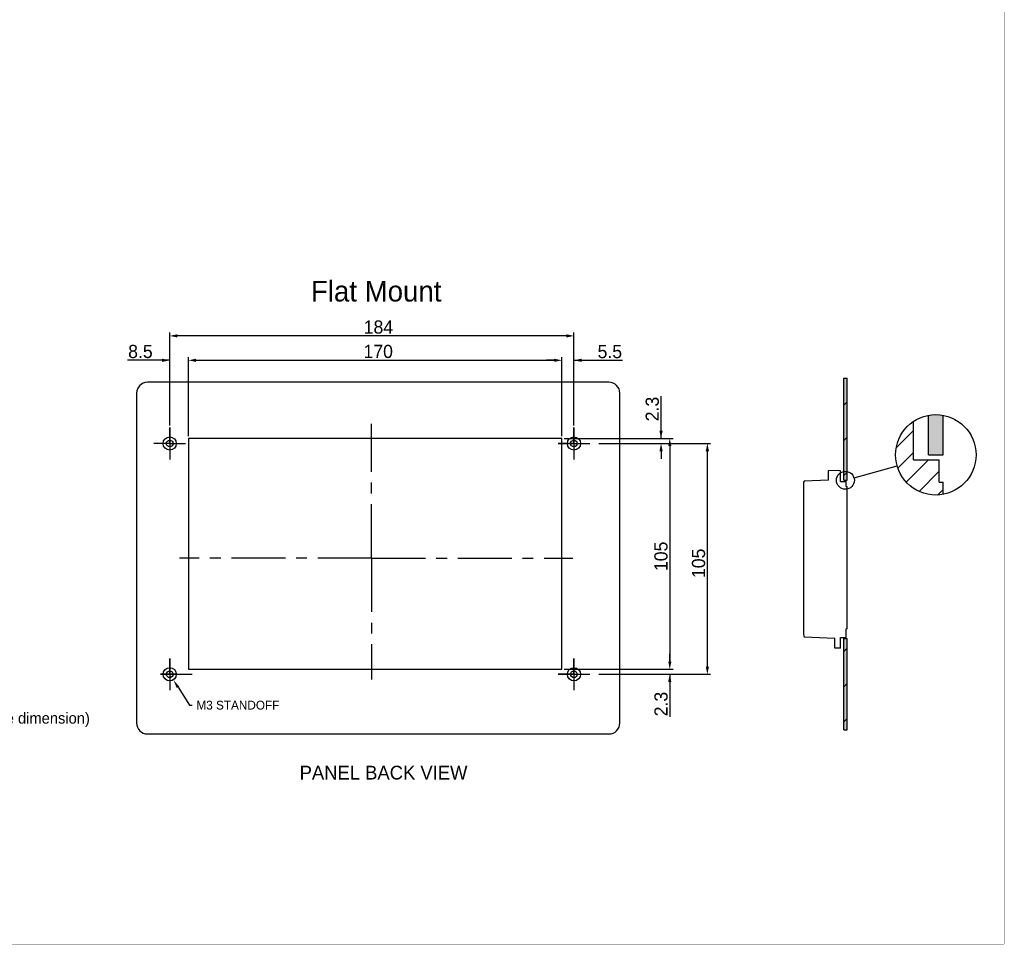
# Model space of a CAD drawing. Header units: millimetres. Extents: x -3986 to -2796, y 1863 to 2704.
# Tile 20 of 27: x -3245 to -2796, y 1863 to 2284. Entities that reach past the tile are written whole.
import ezdxf
from ezdxf import colors
from ezdxf.entities.mleader import LeaderData, LeaderLine
from ezdxf.math import Vec2, Vec3

# ---------------------------------------------------------------- set-up
doc = ezdxf.new("R2010")
doc.units = ezdxf.units.MM
doc.header["$LTSCALE"] = 65.395
doc.header["$PDMODE"] = 3
doc.header["$PDSIZE"] = 8
doc.linetypes.add('CENTER', pattern=[0.6, 0.375, -0.075, 0.075, -0.075])
doc.linetypes.add('CENTERX2', pattern=[101.6, 63.5, -12.7, 12.7, -12.7])
doc.layers.get('0').update_dxf_attribs({"linetype": 'CONTINUOUS'})
doc.layers.get('Defpoints').update_dxf_attribs({"linetype": 'CONTINUOUS'})
for name, color, linetype in [('CASE-RN04W-CENTER', 7, 'CONTINUOUS'), ('CASE-RN04W-SHAPE', 7, 'CONTINUOUS'), ('FR_FRAME_USER-CENTER', 7, 'CONTINUOUS'), ('FR_FRAME_USER-SHAPE', 7, 'CONTINUOUS'), ('FR_FRAME_USER_1_5T-SHAPE', 7, 'CONTINUOUS'), ('FR_FRAME_USER_V2-DIM', 7, 'CONTINUOUS'), ('FR_FRAME_USER_V2-SHAPE', 7, 'CONTINUOUS'), ('TOPRN0400WD-CENTER', 7, 'CONTINUOUS'), ('TOUCH-700MIWE-42P-SHAPE', 7, 'CONTINUOUS')]:
    doc.layers.add(name, color=color, linetype=linetype)
doc.styles.get("Standard").update_dxf_attribs({"font": 'gothic.ttf'})
doc.dimstyles.new('패널컷용', dxfattribs={"dimtxt": 6, "dimasz": 3.5, "dimexe": 1.5, "dimexo": 1, "dimgap": 0.875, "dimtad": 1, "dimdec": 5, "dimdsep": 46, "dimtxsty": 'Standard', "dimblk": '_FILLED', "dimblk1": '_FILLED', "dimblk2": '_FILLED', "dimcen": 0.09, "dimadec": 5, "dimazin": 2, "dimtp": 0.1, "dimtm": 0.1, "dimtfac": 1, "dimtdec": 5, "dimtofl": 0, "dimtmove": 0, "dimatfit": 3, "dimldrblk": '_FILLED', "dimfxl": 1, "dimtolj": 1, "dimarcsym": 0})

# ---------------------------------------------------------------- blocks, each defined once
blk = doc.blocks.new('ewrwr')
at = {"color": 7}
blk.add_line((1167.53, 143.42), (1167.13, 143.42), dxfattribs=at)
at = {"layer": 'CASE-RN04W-SHAPE', "color": 7, "linetype": 'Continuous'}
for p, q in [((1159.03, 211.03), (1159.03, 215.47)), ((1164.53, 215.28), (1159.03, 215.47)), ((1164.53, 210.47), (1164.53, 215.28)), ((1147.95, 210.64), (1147.73, 210.18)), ((1159.03, 211.03), (1147.95, 210.64)), ((1147.73, 210.18), (1147.73, 140.88)), ((1164.53, 210.47), (1167.13, 210.47)), ((1167.13, 208.22), (1167.13, 210.47)), ((1167.13, 139.49), (1167.13, 143.42)), ((1147.96, 139.72), (1162.03, 139.23)), ((1162.03, 134.58), (1162.03, 139.23)), ((1164.53, 139.47), (1167.13, 139.49)), ((1164.53, 134.66), (1164.53, 139.47)), ((1164.53, 134.66), (1162.03, 134.58))]:
    blk.add_line(p, q, dxfattribs=at)
blk.add_arc((1150.73, 140.88), 3, 180, 202.7658, dxfattribs=at)
at = {"layer": 'TOUCH-700MIWE-42P-SHAPE', "color": 7, "linetype": 'Continuous'}
for p in [(1167.13, 208.22), (1167.53, 143.42)]:
    blk.add_line(p, (1167.53, 208.22), dxfattribs=at)
blk = doc.blocks.new('_FILLED')
at = {"color": 0, "linetype": 'ByBlock'}
blk.add_solid([(0, 0), (-1, 0.21), (-1, -0.21)], dxfattribs=at)
blk = doc.blocks.new('*D387')
at = {"color": 0, "lineweight": -2}
for p, q in [((-2997.85, 2094.1), (-2997.85, 2130.14)), ((-2992.35, 2099.05), (-2992.35, 2130.14)), ((-3001.35, 2128.64), (-3004.85, 2128.64)), ((-2992.35, 2128.64), (-2970.26, 2128.64)), ((-2988.85, 2128.64), (-2985.35, 2128.64))]:
    blk.add_line(p, q, dxfattribs=at)
at = {"layer": 'Defpoints', "color": 0}
for p in [(-2992.35, 2128.64), (-2992.35, 2098.05), (-2997.85, 2093.1)]:
    blk.add_point(p, dxfattribs=at)
at = {"color": 0, "lineweight": -2, "xscale": 3.5, "yscale": 3.5, "zscale": 3.5}
blk.add_blockref('_FILLED', (-2997.85, 2128.64), dxfattribs=at)
at = {"color": 0, "lineweight": -2, "xscale": 3.5, "yscale": 3.5, "zscale": 3.5, "rotation": 180}
blk.add_blockref('_FILLED', (-2992.35, 2128.64), dxfattribs=at)
at = {"color": 0, "linetype": 'CENTERX2', "insert": (-2976.02, 2132.57), "char_height": 6, "attachment_point": 5}
blk.add_mtext('\\A1;5.5', dxfattribs=at)
blk = doc.blocks.new('*D392')
at = {"color": 0, "lineweight": -2}
for p, q in [((-2948.74, 1991.6), (-2948.74, 1995.1)), ((-2996.85, 1988.1), (-2947.24, 1988.1)), ((-2970.42, 1985.8), (-2947.24, 1985.8)), ((-2948.74, 1985.8), (-2948.74, 1966.41)), ((-2948.74, 1982.3), (-2948.74, 1978.8))]:
    blk.add_line(p, q, dxfattribs=at)
at = {"layer": 'Defpoints', "color": 0}
for p in [(-2997.85, 1988.1), (-2971.42, 1985.8), (-2948.74, 1985.8)]:
    blk.add_point(p, dxfattribs=at)
at = {"color": 0, "lineweight": -2, "xscale": 3.5, "yscale": 3.5, "zscale": 3.5}
for p, rotation in [((-2948.74, 1988.1), 270), ((-2948.74, 1985.8), 90)]:
    blk.add_blockref('_FILLED', p, dxfattribs=dict(at, rotation=rotation))
at = {"color": 0, "linetype": 'CENTERX2', "insert": (-2952.71, 1972.26), "char_height": 6, "attachment_point": 5, "rotation": 90}
blk.add_mtext('\\A1;2.3', dxfattribs=at)
blk = doc.blocks.new('*D391')
at = {"color": 0, "lineweight": -2}
for p, q in [((-2952.71, 2093.1), (-2952.71, 2112.33)), ((-2952.71, 2096.6), (-2952.71, 2100.1)), ((-2996.85, 2093.1), (-2951.21, 2093.1)), ((-2981.1, 2090.8), (-2951.21, 2090.8)), ((-2952.71, 2087.3), (-2952.71, 2083.8))]:
    blk.add_line(p, q, dxfattribs=at)
at = {"layer": 'Defpoints', "color": 0}
for p in [(-2997.85, 2093.1), (-2982.1, 2090.8), (-2952.71, 2090.8)]:
    blk.add_point(p, dxfattribs=at)
at = {"color": 0, "lineweight": -2, "xscale": 3.5, "yscale": 3.5, "zscale": 3.5}
for p, rotation in [((-2952.71, 2093.1), 270), ((-2952.71, 2090.8), 90)]:
    blk.add_blockref('_FILLED', p, dxfattribs=dict(at, rotation=rotation))
at = {"color": 0, "linetype": 'CENTERX2', "insert": (-2956.69, 2106.48), "char_height": 6, "attachment_point": 5, "rotation": 90}
blk.add_mtext('\\A1;2.3', dxfattribs=at)
blk = doc.blocks.new('*D390')
at = {"color": 0, "lineweight": -2}
for p, q in [((-2996.85, 2093.1), (-2947.24, 2093.1)), ((-2948.74, 2089.6), (-2948.74, 1991.6)), ((-2996.85, 1988.1), (-2947.24, 1988.1))]:
    blk.add_line(p, q, dxfattribs=at)
at = {"layer": 'Defpoints', "color": 0}
for p in [(-2997.85, 2093.1), (-2997.85, 1988.1), (-2948.74, 1988.1)]:
    blk.add_point(p, dxfattribs=at)
at = {"color": 0, "lineweight": -2, "xscale": 3.5, "yscale": 3.5, "zscale": 3.5}
for p, rotation in [((-2948.74, 2093.1), 90), ((-2948.74, 1988.1), 270)]:
    blk.add_blockref('_FILLED', p, dxfattribs=dict(at, rotation=rotation))
at = {"color": 0, "linetype": 'CENTERX2', "insert": (-2952.73, 2039.46), "char_height": 6, "attachment_point": 5, "rotation": 90}
blk.add_mtext('\\A1;105', dxfattribs=at)
blk = doc.blocks.new('*D389')
at = {"color": 0, "lineweight": -2}
for p, q in [((-2981.1, 2090.8), (-2930.13, 2090.8)), ((-2931.63, 1989.3), (-2931.63, 2087.3)), ((-2981.1, 1985.8), (-2930.13, 1985.8))]:
    blk.add_line(p, q, dxfattribs=at)
at = {"layer": 'Defpoints', "color": 0}
for p in [(-2982.1, 2090.8), (-2931.63, 2090.8), (-2982.1, 1985.8)]:
    blk.add_point(p, dxfattribs=at)
at = {"color": 0, "lineweight": -2, "xscale": 3.5, "yscale": 3.5, "zscale": 3.5}
for p, rotation in [((-2931.63, 2090.8), 90), ((-2931.63, 1985.8), 270)]:
    blk.add_blockref('_FILLED', p, dxfattribs=dict(at, rotation=rotation))
at = {"color": 0, "linetype": 'CENTERX2', "insert": (-2935.62, 2036.28), "char_height": 6, "attachment_point": 5, "rotation": 90}
blk.add_mtext('\\A1;105', dxfattribs=at)
blk = doc.blocks.new('*D388')
at = {"color": 0, "lineweight": -2}
for p, q in [((-3176.35, 2099.05), (-3176.35, 2130.14)), ((-3167.85, 2094.1), (-3167.85, 2130.14)), ((-3176.35, 2128.64), (-3195.58, 2128.64)), ((-3179.85, 2128.64), (-3183.35, 2128.64)), ((-3164.35, 2128.64), (-3160.85, 2128.64))]:
    blk.add_line(p, q, dxfattribs=at)
at = {"layer": 'Defpoints', "color": 0}
for p in [(-3176.35, 2128.64), (-3176.35, 2098.05), (-3167.85, 2093.1)]:
    blk.add_point(p, dxfattribs=at)
at = {"color": 0, "lineweight": -2, "xscale": 3.5, "yscale": 3.5, "zscale": 3.5}
blk.add_blockref('_FILLED', (-3176.35, 2128.64), dxfattribs=at)
at = {"color": 0, "lineweight": -2, "xscale": 3.5, "yscale": 3.5, "zscale": 3.5, "rotation": 180}
blk.add_blockref('_FILLED', (-3167.85, 2128.64), dxfattribs=at)
at = {"color": 0, "linetype": 'CENTERX2', "insert": (-3189.69, 2132.62), "char_height": 6, "attachment_point": 5}
blk.add_mtext('\\A1;8.5', dxfattribs=at)
blk = doc.blocks.new('*D386')
at = {"color": 0, "lineweight": -2}
for p, q in [((-3167.85, 2094.1), (-3167.85, 2130.14)), ((-2997.85, 2094.1), (-2997.85, 2130.14)), ((-3164.35, 2128.64), (-3001.35, 2128.64))]:
    blk.add_line(p, q, dxfattribs=at)
at = {"layer": 'Defpoints', "color": 0}
for p in [(-2997.85, 2128.64), (-3167.85, 2093.1), (-2997.85, 2093.1)]:
    blk.add_point(p, dxfattribs=at)
at = {"color": 0, "lineweight": -2, "xscale": 3.5, "yscale": 3.5, "zscale": 3.5, "rotation": 180}
blk.add_blockref('_FILLED', (-3167.85, 2128.64), dxfattribs=at)
at = {"color": 0, "lineweight": -2, "xscale": 3.5, "yscale": 3.5, "zscale": 3.5}
blk.add_blockref('_FILLED', (-2997.85, 2128.64), dxfattribs=at)
at = {"color": 0, "linetype": 'CENTERX2', "insert": (-3081.45, 2132.64), "char_height": 6, "attachment_point": 5}
blk.add_mtext('\\A1;170', dxfattribs=at)
blk = doc.blocks.new('*D385')
at = {"color": 0, "lineweight": -2}
for p, q in [((-3176.35, 2099.05), (-3176.35, 2141.25)), ((-2995.85, 2139.75), (-3172.85, 2139.75)), ((-2992.35, 2099.05), (-2992.35, 2141.25))]:
    blk.add_line(p, q, dxfattribs=at)
at = {"layer": 'Defpoints', "color": 0}
for p in [(-3176.35, 2139.75), (-3176.35, 2098.05), (-2992.35, 2098.05)]:
    blk.add_point(p, dxfattribs=at)
at = {"color": 0, "lineweight": -2, "xscale": 3.5, "yscale": 3.5, "zscale": 3.5, "rotation": 180}
blk.add_blockref('_FILLED', (-3176.35, 2139.75), dxfattribs=at)
at = {"color": 0, "lineweight": -2, "xscale": 3.5, "yscale": 3.5, "zscale": 3.5}
blk.add_blockref('_FILLED', (-2992.35, 2139.75), dxfattribs=at)
at = {"color": 0, "linetype": 'CENTERX2', "insert": (-3081.35, 2143.74), "char_height": 6, "attachment_point": 5}
blk.add_mtext('\\A1;184', dxfattribs=at)

msp = doc.modelspace()

# ---------------------------------------------------------------- hatches: boundary and pattern name
at = {"transparency": 33554687}
h = msp.add_hatch(color=7, dxfattribs=at)
h.dxf.hatch_style = 1
h.paths.add_polyline_path([(-2868.049099, 1960.551006), (-2868.049099, 2002.051006), (-2869.549099, 2002.051006), (-2869.549099, 1960.551006)])
h.paths.add_polyline_path([(-2868.049099, 2074.051006), (-2868.049099, 2120.551006), (-2869.549099, 2120.551006), (-2869.549099, 2074.051006)])
h = msp.add_hatch(color=7, dxfattribs=at)
h.dxf.hatch_style = 1
h.paths.add_polyline_path([(-2824.286944, 2085.632806), (-2824.286944, 2103.641492, 0.0928961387), (-2831.036944, 2103.641492), (-2831.036944, 2085.632806)])
h = msp.add_hatch(dxfattribs=at)
h.set_pattern_fill('ANSI31', scale=2.25)
h.set_pattern_definition([(45, (-8011.167, 1136.26), (-5.051394, 5.051394), [])])
h.paths.add_polyline_path([(-2837.786944, 2100.903293, 0.8175330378), (-2824.286944, 2067.62412), (-2824.286944, 2073.257806), (-2826.086944, 2073.257806), (-2826.086944, 2083.382806), (-2837.786944, 2083.382806)])
at = {"layer": 'FR_FRAME_USER_V2-DIM', "linetype": 'Continuous'}
h = msp.add_hatch(dxfattribs=at)
h.set_pattern_fill('ANSI31', color=2, angle=180, style=0, pattern_type=2)
h.set_pattern_definition([(225, (-2873.169, 2040.551), (8.0014, -8.0014), [])])
edge = h.paths.add_edge_path()
edge.add_line((-2868.049099, 2002.051006), (-2868.049099, 1960.551006))
edge.add_line((-2869.549099, 1960.551006), (-2868.049099, 1960.551006))
edge.add_line((-2869.549099, 2002.051006), (-2869.549099, 1960.551006))
edge.add_line((-2869.549099, 2002.051006), (-2868.049099, 2002.051006))
edge = h.paths.add_edge_path()
edge.add_line((-2868.049099, 2120.551006), (-2868.049099, 2074.051006))
edge.add_line((-2869.549099, 2074.051006), (-2868.049099, 2074.051006))
edge.add_line((-2869.549099, 2120.551006), (-2869.549099, 2074.051006))
edge.add_line((-2869.549099, 2120.551006), (-2868.049099, 2120.551006))

# ---------------------------------------------------------------- linework, layer by layer
at = {"color": 7}
msp.add_line((-2864.879864, 2075.154431), (-2845.298498, 2080.667391), dxfattribs=at)
at = {"color": 7, "linetype": 'Continuous', "const_width": 0.2}
for points in [[(-2796.574478, 1863.079245), (-2796.574478, 2704.079245)], [(-3985.574478, 1863.079245), (-2796.574478, 1863.079245)]]:
    msp.add_lwpolyline(points, dxfattribs=at)
at = {"color": 7}
for centre, radius in [((-2827.661944, 2085.632806), 18.32221), ((-2868.799099, 2074.051006), 4.071602)]:
    msp.add_circle(centre, radius, dxfattribs=at)
for centre, radius in [((-3176.353993, 2090.80126), 3), ((-2992.353993, 2090.80126), 3), ((-3176.353993, 2090.80126), 1.5), ((-2992.353993, 2090.80126), 1.5), ((-3176.353993, 1985.80126), 3), ((-3176.353993, 1985.80126), 1.5), ((-2992.353993, 1985.80126), 3), ((-2992.353993, 1985.80126), 1.5)]:
    msp.add_circle(centre, radius)
at = {"layer": 'CASE-RN04W-CENTER', "linetype": 'CENTER'}
for p, q in [((-3176.353993, 2098.05126), (-3176.353993, 2083.55126)), ((-2992.353993, 2098.05126), (-2992.353993, 2083.55126)), ((-2999.603993, 2090.80126), (-2985.103993, 2090.80126)), ((-3176.353993, 1993.05126), (-3176.353993, 1978.55126)), ((-2992.353993, 1993.05126), (-2992.353993, 1978.55126)), ((-3180.603993, 1985.80126), (-3166.103993, 1985.80126)), ((-2999.603993, 1985.80126), (-2985.103993, 1985.80126))]:
    msp.add_line(p, q, dxfattribs=at)
at = {"layer": 'CASE-RN04W-SHAPE', "color": 7, "linetype": 'Continuous'}
for p, q in [((-2837.786944, 2083.382806), (-2837.786944, 2100.903293)), ((-2837.786944, 2083.382806), (-2826.086944, 2083.382806)), ((-2826.086944, 2073.257806), (-2826.086944, 2083.382806))]:
    msp.add_line(p, q, dxfattribs=at)
at = {"layer": 'FR_FRAME_USER-CENTER', "linetype": 'CENTER'}
for p, q in [((-3176.353993, 2090.80126), (-3176.353993, 2098.05126)), ((-2992.353993, 2090.80126), (-2992.353993, 2098.05126)), ((-3176.353993, 2090.80126), (-3183.603993, 2090.80126)), ((-3176.353993, 2090.80126), (-3169.103993, 2090.80126)), ((-3176.353993, 2090.80126), (-3176.353993, 2083.55126)), ((-2992.353993, 2090.80126), (-2999.603993, 2090.80126)), ((-2992.353993, 2090.80126), (-2985.103993, 2090.80126)), ((-2992.353993, 2090.80126), (-2992.353993, 2083.55126)), ((-3176.353993, 1985.80126), (-3176.353993, 1993.05126)), ((-2992.353993, 1985.80126), (-2992.353993, 1993.05126)), ((-3173.353993, 1985.80126), (-3180.603993, 1985.80126)), ((-3176.353993, 1985.80126), (-3169.103993, 1985.80126)), ((-3176.353993, 1985.80126), (-3176.353993, 1978.55126)), ((-2992.353993, 1985.80126), (-2999.603993, 1985.80126)), ((-2992.353993, 1985.80126), (-2992.353993, 1978.55126)), ((-2992.353993, 1985.80126), (-2985.103993, 1985.80126))]:
    msp.add_line(p, q, dxfattribs=at)
at = {"layer": 'FR_FRAME_USER-SHAPE', "color": 7, "linetype": 'Continuous'}
for p, q in [((-2976.453993, 2118.68126), (-3186.453993, 2118.68126)), ((-3191.453993, 2113.68126), (-3191.453993, 1963.68126)), ((-2971.453993, 1963.68126), (-2971.453993, 2113.68126)), ((-3186.453993, 1958.68126), (-2976.453993, 1958.68126))]:
    msp.add_line(p, q, dxfattribs=at)
for centre, start, end in [((-3186.453993, 2113.68126), 90, 180), ((-2976.453993, 2113.68126), 0, 90), ((-3186.453993, 1963.68126), 180, 270), ((-2976.453993, 1963.68126), 270, 0)]:
    msp.add_arc(centre, 5, start, end, dxfattribs=at)
at = {"layer": 'FR_FRAME_USER_1_5T-SHAPE', "linetype": 'Continuous'}
for p, q in [((-3167.853993, 2093.10126), (-3167.853993, 1988.10126)), ((-2997.853993, 2093.10126), (-3167.853993, 2093.10126)), ((-2997.853993, 1988.10126), (-2997.853993, 2093.10126)), ((-3167.853993, 1988.10126), (-2997.853993, 1988.10126))]:
    msp.add_line(p, q, dxfattribs=at)
at = {"layer": 'FR_FRAME_USER_V2-SHAPE', "color": 7, "linetype": 'Continuous'}
for p, q in [((-2869.549099, 2120.551006), (-2868.049099, 2120.551006)), ((-2869.549099, 2074.051006), (-2869.549099, 2120.551006)), ((-2868.049099, 2074.051006), (-2868.049099, 2120.551006)), ((-2831.036944, 2085.632806), (-2831.036944, 2103.641492)), ((-2824.286944, 2085.632806), (-2824.286944, 2103.641492)), ((-2831.036944, 2085.632806), (-2824.286944, 2085.632806)), ((-2869.549099, 2074.051006), (-2868.049099, 2074.051006)), ((-2869.549099, 1960.551006), (-2869.549099, 2002.051006)), ((-2869.549099, 2002.051006), (-2868.049099, 2002.051006)), ((-2868.049099, 1960.551006), (-2868.049099, 2002.051006)), ((-2869.549099, 1960.551006), (-2868.049099, 1960.551006))]:
    msp.add_line(p, q, dxfattribs=at)
at = {"layer": 'TOPRN0400WD-CENTER', "linetype": 'CENTER'}
for q in [(-3084.453993, 2099.801868), (-3171.910081, 2038.68126), (-3084.453993, 1983.392034), (-2992.915937, 2038.68126)]:
    msp.add_line((-3084.453993, 2038.68126), q, dxfattribs=at)
at = {"layer": 'TOUCH-700MIWE-42P-SHAPE', "color": 7, "linetype": 'Continuous'}
for p in [(-2826.086944, 2073.257806), (-2824.286944, 2067.62412)]:
    msp.add_line(p, (-2824.286944, 2073.257806), dxfattribs=at)

# ---------------------------------------------------------------- block references
at = {"color": 7}
msp.add_blockref('ewrwr', (-4035.574478, 1863.079245), dxfattribs=at)

# ---------------------------------------------------------------- texts
for s, height, p in [('Flat Mount', 9.4002186, (-3112.065432, 2155.383828)), ('(Outside reference dimension)', 5, (-3302.631871, 1963.368159)), ('PANEL BACK VIEW', 6.26681237, (-3117.205193, 1937.937855)), ('PANEL BACK VIEW', 6.26681237, (-3117.205193, 1937.937855))]:
    msp.add_text(s, height=height).set_placement(p)

# ---------------------------------------------------------------- dimensions: what is measured, and where the dimension line sits
for base, p1, p2, picture, middle in [((-3176.353993, 2139.746112), (-2992.353993, 2098.05126), (-3176.353993, 2098.05126), '*D385', (-3081.353993, 2139.746112)), ((-3176.353993, 2128.644721), (-3167.853993, 2093.10126), (-3176.353993, 2098.05126), '*D388', (-3189.690583, 2128.644721)), ((-2997.853993, 2128.644721), (-3167.853993, 2093.10126), (-2997.853993, 2093.10126), '*D386', (-3081.453993, 2128.644721)), ((-2992.353993, 2128.644721), (-2997.853993, 2093.10126), (-2992.353993, 2098.05126), '*D387', (-2976.017402, 2128.644721))]:
    dim = msp.add_linear_dim(base=base, p1=p1, p2=p2, dimstyle='패널컷용')
    dim.commit()
    dim.dimension.update_dxf_attribs({"geometry": picture, "text_midpoint": middle, "dimtype": 160})
for base, p1, p2, picture, middle in [((-2952.713974, 2090.80126), (-2997.853993, 2093.10126), (-2982.103993, 2090.80126), '*D391', (-2952.713974, 2106.4766)), ((-2948.73911, 1988.10126), (-2997.853993, 2093.10126), (-2997.853993, 1988.10126), '*D390', (-2948.73911, 2039.462851)), ((-2931.625657, 2090.80126), (-2982.103993, 1985.80126), (-2982.103993, 2090.80126), '*D389', (-2931.625657, 2036.279978)), ((-2948.73911, 1985.80126), (-2997.853993, 1988.10126), (-2971.421551, 1985.80126), '*D392', (-2948.73911, 1972.261874))]:
    dim = msp.add_linear_dim(base=base, p1=p1, p2=p2, angle=90, dimstyle='패널컷용')
    dim.commit()
    dim.dimension.update_dxf_attribs({"geometry": picture, "text_midpoint": middle, "dimtype": 160})

# ---------------------------------------------------------------- leaders
ml = msp.add_multileader_mtext('Standard')
ml.set_content('M3 STANDOFF ')
ml.set_leader_properties()
ml.build(insert=Vec2(0, 0))
ml.multileader.update_dxf_attribs({"text_right_attachment_type": 6})
ctx = ml.context
ctx.base_point, ctx.plane_origin = Vec3(-3166.188264, 1971.72906), Vec3(-792.417217, 1143.78605)
ctx.right_attachment = 6
notes = []
notes.append((ctx, [(0, (1, 1, 0), (-3167.33193, 1971.745398), (1, 0), 1.143666, [(0, [(-3174.723105, 1983.283284)], 0, [])])]))
ctx.mtext.insert, ctx.mtext.defined_height = Vec3(-3164.188264, 1973.779366), 5.380435
for ctx, leaders in notes:
    for number, flags, end, landing, length, lines in leaders:
        leader = LeaderData()
        leader.index, (leader.has_last_leader_line, leader.has_dogleg_vector, leader.attachment_direction) = number, flags
        leader.last_leader_point, leader.dogleg_vector, leader.dogleg_length = Vec3(end), Vec3(landing), length
        for number, points, colour, breaks in lines:
            line = LeaderLine()
            line.index, line.vertices, line.color, line.breaks = number, Vec3.list(points), colors.encode_raw_color(colour), breaks
            leader.lines.append(line)
        ctx.leaders.append(leader)

doc.saveas('drawing.dxf')
